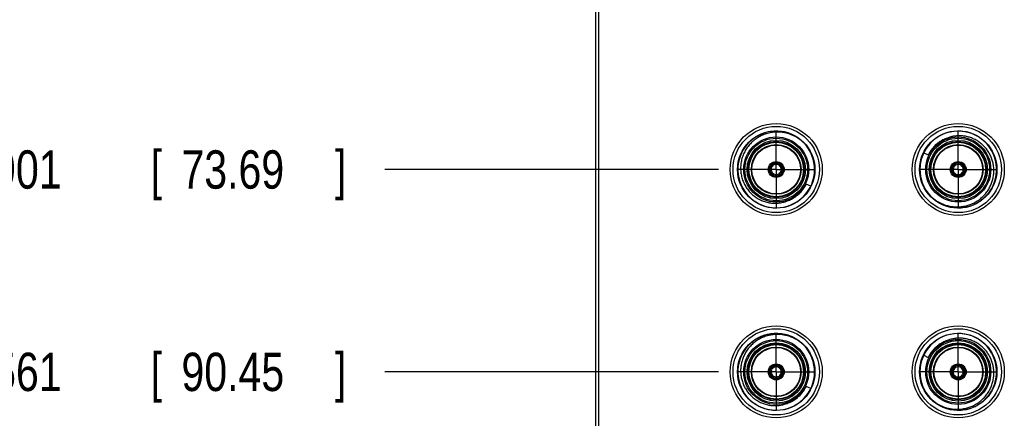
# Model space of a CAD drawing. Header units: inches. Extents: x 0.2 to 16.8, y 0.1 to 10.8.
# Tile 3 of 43: x 1.9 to 5.1, y 4.1 to 5.4. Entities that reach past the tile are written whole.
import ezdxf

# ---------------------------------------------------------------- set-up
doc = ezdxf.new("R2010")
doc.units = ezdxf.units.IN
doc.header["$LTSCALE"] = 0.935
doc.header["$MEASUREMENT"] = 0
doc.linetypes.add('CENTER', pattern=[0.6, 0.375, -0.075, 0.075, -0.075])
doc.layers.get('0').update_dxf_attribs({"linetype": 'CONTINUOUS'})
doc.layers.add('DEFAULT_1', color=7, linetype='CENTER')
doc.layers.add('DIMENSIONS', color=7, linetype='CONTINUOUS')
doc.styles.get("Standard").update_dxf_attribs({"font": 'txt', "width": 0.8})
doc.dimstyles.new('DIMSTYLE_1', dxfattribs={"dimtxt": 0.125, "dimasz": 0.18, "dimexe": 0.18, "dimexo": 0.0625, "dimgap": 0.09, "dimtad": 0, "dimtih": 1, "dimtoh": 1, "dimdec": 3, "dimzin": 4, "dimdsep": 46, "dimtxsty": 'STANDARD', "dimblk": '_FILLED', "dimblk1": '_FILLED', "dimblk2": '_FILLED', "dimcen": 0.09, "dimadec": 0, "dimazin": 0, "dimtp": 0.01, "dimtm": 0.01, "dimtfac": 1, "dimtdec": 3, "dimtofl": 0, "dimtmove": 0, "dimatfit": 3, "dimldrblk": '_FILLED', "dimfxl": 1, "dimtolj": 1, "dimtzin": 4, "dimarcsym": 0})

# ---------------------------------------------------------------- blocks, each defined once
blk = doc.blocks.new('*D4')
at = {"layer": 'DIMENSIONS', "color": 2, "linetype": 'CONTINUOUS'}
blk.add_line((4.2149, 4.9178), (3.1275, 4.9178), dxfattribs=at)
at = {"layer": 'DIMENSIONS', "color": 2, "linetype": 'CONTINUOUS', "width": 0.8}
for s, p in [('2X -', (1.34, 4.8553)), ('2.901', (1.74, 4.8553)), ('[', (2.365, 4.8553)), ('73.69', (2.465, 4.8553)), (']', (2.965, 4.8553))]:
    blk.add_text(s, height=0.125, dxfattribs=at).set_placement(p)
blk = doc.blocks.new('_FILLED')
at = {"color": 0, "linetype": 'BYBLOCK'}
blk.add_solid([(0, 0), (-1, 0.174), (-1, -0.174)], dxfattribs=at)
blk = doc.blocks.new('*D5')
at = {"layer": 'DIMENSIONS', "color": 2, "linetype": 'CONTINUOUS'}
blk.add_line((4.2149, 4.2578), (3.1275, 4.2578), dxfattribs=at)
at = {"layer": 'DIMENSIONS', "color": 2, "linetype": 'CONTINUOUS', "width": 0.8}
for s, p in [('[', (2.365, 4.1953)), (']', (2.965, 4.1953)), ('2X -', (1.34, 4.1953)), ('3.561', (1.74, 4.1953)), ('90.45', (2.465, 4.1953))]:
    blk.add_text(s, height=0.125, dxfattribs=at).set_placement(p)
blk = doc.blocks.new('*D6')
at = {"layer": 'DIMENSIONS', "color": 2, "linetype": 'CONTINUOUS'}
blk.add_line((3.9214, 2.998), (3.1275, 2.998), dxfattribs=at)
at = {"layer": 'DIMENSIONS', "color": 2, "linetype": 'CONTINUOUS', "width": 0.8}
for s, p in [('2X -', (1.24, 2.9355)), ('4.821', (1.64, 2.9355)), ('[', (2.265, 2.9355)), ('122.45', (2.365, 2.9355)), (']', (2.965, 2.9355))]:
    blk.add_text(s, height=0.125, dxfattribs=at).set_placement(p)

msp = doc.modelspace()

# ---------------------------------------------------------------- linework, layer by layer
at = {"color": 7, "linetype": 'CONTINUOUS'}
for p, q in [((3.815, 2.803), (3.815, 7.941)), ((3.825, 3.837), (3.825, 7.907)), ((4.8831, 4.9724), (4.8978, 4.9652)), ((4.515, 4.8632), (4.5002, 4.8704)), ((4.8831, 4.3124), (4.8978, 4.3052)), ((4.515, 4.2032), (4.5002, 4.2104))]:
    msp.add_line(p, q, dxfattribs=at)
for centre, radius in [((4.4025, 4.9178), 0.15), ((4.9955, 4.9178), 0.15), ((4.4025, 4.9178), 0.1406), ((4.9955, 4.9178), 0.1406), ((4.4025, 4.9178), 0.106), ((4.4025, 4.9178), 0.091), ((4.9955, 4.9178), 0.106), ((4.9955, 4.9178), 0.091), ((4.4025, 4.9178), 0.081), ((4.4025, 4.9178), 0.0795), ((4.9955, 4.9178), 0.081), ((4.9955, 4.9178), 0.0795), ((4.4025, 4.9178), 0.026), ((4.9955, 4.9178), 0.026), ((4.4025, 4.2578), 0.15), ((4.4025, 4.2578), 0.1406), ((4.9955, 4.2578), 0.15), ((4.9955, 4.2578), 0.1406), ((4.4025, 4.2578), 0.106), ((4.9955, 4.2578), 0.106), ((4.4025, 4.2578), 0.091), ((4.4025, 4.2578), 0.081), ((4.4025, 4.2578), 0.0795), ((4.9955, 4.2578), 0.091), ((4.9955, 4.2578), 0.081), ((4.9955, 4.2578), 0.0795), ((4.4025, 4.2578), 0.026), ((4.9955, 4.2578), 0.026)]:
    msp.add_circle(centre, radius, dxfattribs=at)
at = {"color": 9, "linetype": 'CONTINUOUS'}
for centre, radius in [((4.4025, 4.9178), 0.126), ((4.9955, 4.9178), 0.126), ((4.4025, 4.9178), 0.102), ((4.4025, 4.9178), 0.095), ((4.4025, 4.9178), 0.089), ((4.9955, 4.9178), 0.102), ((4.9955, 4.9178), 0.095), ((4.9955, 4.9178), 0.089), ((4.4025, 4.2578), 0.126), ((4.9955, 4.2578), 0.126), ((4.4025, 4.2578), 0.102), ((4.4025, 4.2578), 0.095), ((4.4025, 4.2578), 0.089), ((4.9955, 4.2578), 0.102), ((4.9955, 4.2578), 0.095), ((4.9955, 4.2578), 0.089)]:
    msp.add_circle(centre, radius, dxfattribs=at)
at = {"color": 7, "linetype": 'CONTINUOUS'}
for centre, radius, start, end in [((4.4025, 4.9178), 0.125, 48.7583, 43.8775), ((4.9955, 4.9178), 0.125, 230.0071, 223.8775), ((4.4025, 4.9178), 0.0232, 33.8689, 146.1311), ((4.4025, 4.9178), 0.0249, 41.0226, 138.9774), ((4.9955, 4.9178), 0.0249, 101.0226, 198.9774), ((4.9955, 4.9178), 0.0232, 93.8689, 206.1311), ((4.9955, 4.9178), 0.0245, 83.338, 101.0226), ((4.9955, 4.9178), 0.0232, 333.8689, 86.1311), ((4.9955, 4.9178), 0.0249, 341.0226, 78.9774), ((4.4025, 4.9178), 0.0249, 161.0226, 258.9774), ((4.4025, 4.9178), 0.0245, 144.4471, 161.0226), ((4.4025, 4.9178), 0.0232, 153.8689, 266.1311), ((4.4025, 4.9178), 0.0204, 154.4295, 265.5705), ((4.4025, 4.9178), 0.0195, 146.9634, 154.9076), ((4.4025, 4.9178), 0.0204, 34.4295, 145.5705), ((4.4025, 4.9178), 0.0165, 156.8708, 263.1292), ((4.4025, 4.9178), 0.0165, 36.8708, 143.1292), ((4.4025, 4.9178), 0.0232, 273.8689, 26.1311), ((4.4025, 4.9178), 0.0204, 274.4295, 25.5705), ((4.4025, 4.9178), 0.0165, 276.8708, 23.1292), ((4.4025, 4.9178), 0.0249, 281.0226, 18.9774), ((4.4025, 4.9178), 0.0195, 27.0702, 34.9109), ((4.4025, 4.9178), 0.0245, 24.4506, 41.0226), ((4.9955, 4.9178), 0.0245, 203.3376, 221.0226), ((4.9955, 4.9178), 0.0204, 94.4295, 205.5705), ((4.9955, 4.9178), 0.0195, 205.1054, 214.8957), ((4.9955, 4.9178), 0.0165, 96.8708, 203.1292), ((4.9955, 4.9178), 0.0165, 216.8708, 323.1292), ((4.9955, 4.9178), 0.0195, 85.0451, 94.9549), ((4.9955, 4.9178), 0.0204, 334.4295, 85.5705), ((4.9955, 4.9178), 0.0165, 336.8708, 83.1292), ((4.9955, 4.9178), 0.0195, 325.1043, 334.8946), ((4.9955, 4.9178), 0.0245, 323.3367, 341.0226), ((4.4025, 4.9178), 0.0245, 264.4484, 281.0226), ((4.4025, 4.9178), 0.0195, 265.0451, 274.9549), ((4.9955, 4.9178), 0.0232, 213.8689, 326.1311), ((4.9955, 4.9178), 0.0249, 221.0226, 318.9774), ((4.9955, 4.9178), 0.0204, 214.4295, 325.5705), ((4.4025, 4.2578), 0.125, 48.4366, 43.8775), ((4.9955, 4.2578), 0.125, 230.0071, 223.8775), ((4.4025, 4.2578), 0.0245, 143.3395, 161.0226), ((4.4025, 4.2578), 0.0232, 153.8689, 266.1311), ((4.4025, 4.2578), 0.0204, 154.4295, 265.5705), ((4.4025, 4.2578), 0.0232, 33.8689, 146.1311), ((4.4025, 4.2578), 0.0249, 41.0226, 138.9774), ((4.4025, 4.2578), 0.0195, 145.1043, 154.8946), ((4.4025, 4.2578), 0.0204, 34.4295, 145.5705), ((4.4025, 4.2578), 0.0165, 36.8708, 143.1292), ((4.4025, 4.2578), 0.0232, 273.8689, 26.1311), ((4.4025, 4.2578), 0.0204, 274.4295, 25.5705), ((4.4025, 4.2578), 0.0195, 25.1054, 34.8957), ((4.4025, 4.2578), 0.0245, 23.3396, 41.0226), ((4.9955, 4.2578), 0.0249, 101.0226, 198.9774), ((4.9955, 4.2578), 0.0232, 93.8689, 206.1311), ((4.9955, 4.2578), 0.0204, 94.4295, 205.5705), ((4.9955, 4.2578), 0.0165, 96.8708, 203.1292), ((4.9955, 4.2578), 0.0245, 83.338, 101.0226), ((4.9955, 4.2578), 0.0195, 85.0451, 94.9549), ((4.9955, 4.2578), 0.0232, 333.8689, 86.1311), ((4.9955, 4.2578), 0.0204, 334.4295, 85.5705), ((4.9955, 4.2578), 0.0165, 336.8708, 83.1292), ((4.9955, 4.2578), 0.0249, 341.0226, 78.9774), ((4.4025, 4.2578), 0.0249, 161.0226, 258.9774), ((4.4025, 4.2578), 0.0165, 156.8708, 263.1292), ((4.4025, 4.2578), 0.0195, 265.0451, 274.9549), ((4.4025, 4.2578), 0.0165, 276.8708, 23.1292), ((4.4025, 4.2578), 0.0249, 281.0226, 18.9774), ((4.9955, 4.2578), 0.0245, 203.3376, 221.0226), ((4.9955, 4.2578), 0.0232, 213.8689, 326.1311), ((4.9955, 4.2578), 0.0249, 221.0226, 318.9774), ((4.9955, 4.2578), 0.0195, 205.1054, 214.8957), ((4.9955, 4.2578), 0.0204, 214.4295, 325.5705), ((4.9955, 4.2578), 0.0165, 216.8708, 323.1292), ((4.9955, 4.2578), 0.0195, 325.1043, 334.8946), ((4.9955, 4.2578), 0.0245, 323.3367, 341.0226), ((4.4025, 4.2578), 0.0245, 263.338, 281.0226)]:
    msp.add_arc(centre, radius, start, end, dxfattribs=at)
for points, knots in [([(4.4025, 5.0397), (4.3997, 5.0396), (4.3942, 5.0393), (4.3861, 5.0382), (4.378, 5.0365), (4.37, 5.0343), (4.3622, 5.0316), (4.3547, 5.0284), (4.3474, 5.0246), (4.3404, 5.0204), (4.3337, 5.0157), (4.3273, 5.0106), (4.3213, 5.005), (4.3158, 4.9991), (4.3106, 4.9928), (4.3059, 4.9862), (4.3017, 4.9793), (4.298, 4.9722), (4.2947, 4.9648), (4.292, 4.9572), (4.2898, 4.9494), (4.2882, 4.9416), (4.2871, 4.9337), (4.2865, 4.9257), (4.2865, 4.9204), (4.2866, 4.9178)], [0, 0, 0, 0, 0.044145, 0.08837, 0.132608, 0.176797, 0.220822, 0.26466, 0.308416, 0.352106, 0.39587, 0.439643, 0.483367, 0.52704, 0.570486, 0.613751, 0.656893, 0.699974, 0.743108, 0.786199, 0.829269, 0.872277, 0.915116, 0.957729, 1, 1, 1, 1]), ([(4.4925, 5.0045), (4.4906, 5.0064), (4.4865, 5.0101), (4.48, 5.0153), (4.4732, 5.02), (4.4661, 5.0243), (4.4586, 5.0281), (4.451, 5.0314), (4.4431, 5.0342), (4.4351, 5.0364), (4.427, 5.0381), (4.4189, 5.0392), (4.4107, 5.0398), (4.4052, 5.0398), (4.4025, 5.0397)], [0, 0, 0, 0, 0.082865, 0.166209, 0.249927, 0.333898, 0.417912, 0.501925, 0.585754, 0.669195, 0.752259, 0.834965, 0.917528, 1, 1, 1, 1]), ([(4.9598, 5.0203), (4.9576, 5.0195), (4.9535, 5.0178), (4.9474, 5.0147), (4.9414, 5.0114), (4.9357, 5.0076), (4.9302, 5.0036), (4.925, 4.9992), (4.92, 4.9946), (4.9164, 4.9908), (4.9145, 4.9887), (4.9141, 4.9882)], [0, 0, 0, 0, 0.120709, 0.241596, 0.36263, 0.483729, 0.604697, 0.725476, 0.846461, 0.968103, 1, 1, 1, 1]), ([(4.9894, 5.0273), (4.9874, 5.0271), (4.9833, 5.0266), (4.9773, 5.0256), (4.9714, 5.0242), (4.9655, 5.0224), (4.9617, 5.0211), (4.9598, 5.0203)], [0, 0, 0, 0, 0.199831, 0.39958, 0.599364, 0.799422, 1, 1, 1, 1]), ([(5.1051, 4.9518), (5.1044, 4.9539), (5.1027, 4.9582), (5.0999, 4.9645), (5.0967, 4.9706), (5.0931, 4.9765), (5.0892, 4.9821), (5.085, 4.9875), (5.0805, 4.9926), (5.0756, 4.9975), (5.0705, 5.002), (5.0651, 5.0062), (5.0595, 5.0101), (5.0537, 5.0136), (5.0477, 5.0167), (5.0415, 5.0195), (5.0352, 5.0218), (5.0287, 5.0238), (5.0222, 5.0254), (5.0155, 5.0266), (5.0089, 5.0274), (5.0044, 5.0276), (5.0022, 5.0277)], [0, 0, 0, 0, 0.050852, 0.101534, 0.152048, 0.202356, 0.252616, 0.302866, 0.353126, 0.403497, 0.453831, 0.503991, 0.554031, 0.603907, 0.653599, 0.703183, 0.752711, 0.802286, 0.851932, 0.901476, 0.950838, 1, 1, 1, 1]), ([(4.9141, 4.9882), (4.9131, 4.987), (4.9108, 4.9843), (4.9076, 4.98), (4.9046, 4.9757), (4.9021, 4.9718), (4.8999, 4.9683), (4.8985, 4.9662), (4.8978, 4.9652)], [0, 0, 0, 0, 0.169461, 0.379999, 0.563865, 0.726891, 0.871794, 1, 1, 1, 1]), ([(4.9939, 4.9409), (4.9936, 4.9411), (4.9929, 4.9414), (4.9922, 4.9417), (4.9919, 4.9418)], [0, 0, 0, 0, 0.497411, 1, 1, 1, 1]), ([(4.9971, 4.9409), (4.9971, 4.9406), (4.9971, 4.94), (4.9971, 4.9394), (4.9971, 4.939)], [0, 0, 0, 0, 0.504242, 1, 1, 1, 1]), ([(5.0002, 4.942), (4.9999, 4.9419), (4.9991, 4.9419), (4.9984, 4.9416), (4.9981, 4.9414)], [0, 0, 0, 0, 0.492286, 1, 1, 1, 1]), ([(5.1089, 4.9384), (5.1084, 4.9407), (5.1073, 4.9451), (5.1059, 4.9496), (5.1051, 4.9518)], [0, 0, 0, 0, 0.500142, 1, 1, 1, 1]), ([(4.2866, 4.9178), (4.2867, 4.9152), (4.287, 4.91), (4.2881, 4.9022), (4.2897, 4.8945), (4.2918, 4.887), (4.2944, 4.8796), (4.2975, 4.8724), (4.2998, 4.8678), (4.3011, 4.8655)], [0, 0, 0, 0, 0.142407, 0.28559, 0.428961, 0.572476, 0.715588, 0.858041, 1, 1, 1, 1]), ([(4.3841, 4.9266), (4.3838, 4.9267), (4.3833, 4.9271), (4.3828, 4.9274), (4.3825, 4.9275)], [0, 0, 0, 0, 0.49605, 1, 1, 1, 1]), ([(4.3832, 4.9307), (4.3835, 4.9306), (4.384, 4.9303), (4.3846, 4.9299), (4.3849, 4.9298)], [0, 0, 0, 0, 0.503691, 1, 1, 1, 1]), ([(4.3839, 4.934), (4.3838, 4.9336), (4.3835, 4.9331), (4.3834, 4.9325), (4.3834, 4.9323)], [0, 0, 0, 0, 0.62848, 1, 1, 1, 1]), ([(4.3873, 4.9243), (4.387, 4.9245), (4.3863, 4.925), (4.3856, 4.9255), (4.3852, 4.9258)], [0, 0, 0, 0, 0.491556, 1, 1, 1, 1]), ([(4.3893, 4.9277), (4.3889, 4.9279), (4.3881, 4.9282), (4.3873, 4.9286), (4.3869, 4.9288)], [0, 0, 0, 0, 0.491549, 1, 1, 1, 1]), ([(4.4157, 4.9277), (4.4161, 4.9279), (4.4169, 4.9282), (4.4177, 4.9286), (4.4181, 4.9288)], [0, 0, 0, 0, 0.491556, 1, 1, 1, 1]), ([(4.4177, 4.9243), (4.418, 4.9245), (4.4187, 4.925), (4.4194, 4.9255), (4.4198, 4.9258)], [0, 0, 0, 0, 0.491549, 1, 1, 1, 1]), ([(4.4193, 4.9293), (4.4196, 4.9295), (4.4201, 4.9298), (4.4207, 4.9301), (4.4209, 4.9302)], [0, 0, 0, 0, 0.49605, 1, 1, 1, 1]), ([(4.4233, 4.928), (4.423, 4.9279), (4.4225, 4.9275), (4.4219, 4.9272), (4.4217, 4.9271)], [0, 0, 0, 0, 0.503691, 1, 1, 1, 1]), ([(4.4258, 4.9258), (4.4256, 4.926), (4.4252, 4.9267), (4.4246, 4.9271), (4.4243, 4.9273)], [0, 0, 0, 0, 0.479178, 1, 1, 1, 1]), ([(4.9722, 4.9098), (4.9724, 4.9095), (4.9728, 4.9089), (4.9734, 4.9085), (4.9737, 4.9083)], [0, 0, 0, 0, 0.479178, 1, 1, 1, 1]), ([(4.9747, 4.9076), (4.975, 4.9077), (4.9755, 4.9081), (4.9761, 4.9084), (4.9763, 4.9085)], [0, 0, 0, 0, 0.504242, 1, 1, 1, 1]), ([(4.9803, 4.9113), (4.98, 4.9111), (4.9793, 4.9106), (4.9786, 4.9101), (4.9782, 4.9098)], [0, 0, 0, 0, 0.490247, 1, 1, 1, 1]), ([(4.9823, 4.9079), (4.9819, 4.9077), (4.9811, 4.9074), (4.9804, 4.907), (4.98, 4.9068)], [0, 0, 0, 0, 0.490255, 1, 1, 1, 1]), ([(4.9955, 4.7959), (4.9979, 4.796), (5.0028, 4.7963), (5.0101, 4.7971), (5.0173, 4.7985), (5.0244, 4.8002), (5.0313, 4.8024), (5.0381, 4.805), (5.0447, 4.8079), (5.0511, 4.8113), (5.0573, 4.815), (5.0633, 4.8191), (5.069, 4.8236), (5.0744, 4.8284), (5.0795, 4.8335), (5.0843, 4.8389), (5.0887, 4.8446), (5.0928, 4.8504), (5.0965, 4.8566), (5.0998, 4.8629), (5.1027, 4.8694), (5.1052, 4.876), (5.1073, 4.8828), (5.109, 4.8898), (5.1103, 4.8967), (5.1111, 4.9038), (5.1115, 4.9108), (5.1115, 4.9155), (5.1114, 4.9178)], [0, 0, 0, 0, 0.039046, 0.078161, 0.117296, 0.156415, 0.195449, 0.23432, 0.27308, 0.311778, 0.350425, 0.389133, 0.427865, 0.466547, 0.505221, 0.543785, 0.582146, 0.620396, 0.65855, 0.696657, 0.734813, 0.77295, 0.811047, 0.849134, 0.887128, 0.924973, 0.962626, 1, 1, 1, 1]), ([(4.9975, 4.9342), (4.9974, 4.9346), (4.9974, 4.9354), (4.9973, 4.9363), (4.9972, 4.9367)], [0, 0, 0, 0, 0.490247, 1, 1, 1, 1]), ([(5.0087, 4.9079), (5.0091, 4.9077), (5.0099, 4.9074), (5.0107, 4.907), (5.0111, 4.9068)], [0, 0, 0, 0, 0.490247, 1, 1, 1, 1]), ([(5.0107, 4.9113), (5.011, 4.9111), (5.0117, 4.9106), (5.0124, 4.9101), (5.0128, 4.9098)], [0, 0, 0, 0, 0.490255, 1, 1, 1, 1]), ([(5.0139, 4.909), (5.0142, 4.9088), (5.0147, 4.9085), (5.0152, 4.9082), (5.0155, 4.9081)], [0, 0, 0, 0, 0.495466, 1, 1, 1, 1]), ([(5.1114, 4.9178), (5.1113, 4.9201), (5.1111, 4.9247), (5.1102, 4.9316), (5.1094, 4.9361), (5.1089, 4.9384)], [0, 0, 0, 0, 0.331977, 0.665715, 1, 1, 1, 1]), ([(4.3978, 4.8936), (4.3981, 4.8937), (4.3989, 4.8937), (4.3996, 4.894), (4.3999, 4.8942)], [0, 0, 0, 0, 0.492286, 1, 1, 1, 1]), ([(4.4005, 4.9014), (4.4006, 4.901), (4.4006, 4.9001), (4.4007, 4.8993), (4.4008, 4.8988)], [0, 0, 0, 0, 0.491549, 1, 1, 1, 1]), ([(4.4009, 4.8946), (4.4009, 4.895), (4.4009, 4.8956), (4.4009, 4.8962), (4.4009, 4.8965)], [0, 0, 0, 0, 0.503691, 1, 1, 1, 1]), ([(4.4041, 4.8946), (4.4044, 4.8945), (4.4051, 4.8942), (4.4058, 4.8939), (4.4061, 4.8938)], [0, 0, 0, 0, 0.497411, 1, 1, 1, 1]), ([(4.9787, 4.9063), (4.9784, 4.9061), (4.9779, 4.9058), (4.9774, 4.9055), (4.9771, 4.9053)], [0, 0, 0, 0, 0.495466, 1, 1, 1, 1]), ([(5.0148, 4.9049), (5.0145, 4.905), (5.014, 4.9053), (5.0134, 4.9057), (5.0131, 4.9058)], [0, 0, 0, 0, 0.504242, 1, 1, 1, 1]), ([(5.0141, 4.9016), (5.0142, 4.902), (5.0145, 4.9025), (5.0146, 4.9031), (5.0146, 4.9033)], [0, 0, 0, 0, 0.62848, 1, 1, 1, 1]), ([(4.3011, 4.8655), (4.3024, 4.8633), (4.305, 4.8588), (4.308, 4.8546), (4.3095, 4.8526)], [0, 0, 0, 0, 0.500279, 1, 1, 1, 1]), ([(4.3095, 4.8526), (4.3111, 4.8505), (4.3143, 4.8465), (4.3196, 4.8408), (4.3253, 4.8355), (4.3312, 4.8306), (4.3375, 4.8262), (4.3441, 4.8221), (4.3509, 4.8186), (4.3579, 4.8156), (4.365, 4.813), (4.3724, 4.8109), (4.3799, 4.8094), (4.3874, 4.8083), (4.3925, 4.808), (4.395, 4.8079)], [0, 0, 0, 0, 0.07757, 0.155226, 0.232992, 0.310527, 0.387823, 0.464852, 0.541563, 0.618094, 0.694548, 0.771154, 0.847742, 0.92403, 1, 1, 1, 1]), ([(4.4382, 4.8152), (4.4406, 4.8161), (4.4451, 4.8181), (4.4518, 4.8214), (4.4582, 4.8252), (4.4644, 4.8294), (4.4703, 4.834), (4.4759, 4.8389), (4.4804, 4.8434), (4.4829, 4.8463), (4.4839, 4.8474)], [0, 0, 0, 0, 0.132067, 0.264324, 0.396785, 0.52922, 0.661368, 0.79397, 0.92558, 1, 1, 1, 1]), ([(4.4839, 4.8474), (4.4845, 4.8481), (4.4865, 4.8504), (4.4895, 4.8543), (4.4928, 4.859), (4.4955, 4.8632), (4.4979, 4.867), (4.4994, 4.8693), (4.5002, 4.8704)], [0, 0, 0, 0, 0.101631, 0.326798, 0.525607, 0.702323, 0.859891, 1, 1, 1, 1]), ([(4.4098, 4.8084), (4.4122, 4.8086), (4.4171, 4.8093), (4.4243, 4.8108), (4.4313, 4.8127), (4.436, 4.8144), (4.4382, 4.8152)], [0, 0, 0, 0, 0.249729, 0.499429, 0.749346, 1, 1, 1, 1]), ([(4.9055, 4.8311), (4.9072, 4.8294), (4.9106, 4.8262), (4.9161, 4.8217), (4.9218, 4.8175), (4.9278, 4.8137), (4.9341, 4.8101), (4.9405, 4.807), (4.9471, 4.8042), (4.9538, 4.8018), (4.9606, 4.7998), (4.9675, 4.7982), (4.9745, 4.797), (4.9815, 4.7962), (4.9885, 4.7958), (4.9932, 4.7958), (4.9955, 4.7959)], [0, 0, 0, 0, 0.070995, 0.142354, 0.214006, 0.285896, 0.357906, 0.429914, 0.501924, 0.5738, 0.645393, 0.716707, 0.787741, 0.858564, 0.929315, 1, 1, 1, 1]), ([(4.4025, 4.3797), (4.4, 4.3796), (4.3949, 4.3793), (4.3874, 4.3784), (4.3799, 4.3769), (4.3725, 4.3751), (4.3653, 4.3727), (4.3583, 4.37), (4.3515, 4.3668), (4.3449, 4.3631), (4.3385, 4.3591), (4.3324, 4.3547), (4.3266, 4.3499), (4.3211, 4.3448), (4.316, 4.3393), (4.3112, 4.3336), (4.3068, 4.3275), (4.3028, 4.3213), (4.2993, 4.3148), (4.2961, 4.3081), (4.2934, 4.3012), (4.2911, 4.2941), (4.2892, 4.2869), (4.2879, 4.2797), (4.2869, 4.2724), (4.2865, 4.2651), (4.2865, 4.2602), (4.2866, 4.2578)], [0, 0, 0, 0, 0.040609, 0.081292, 0.121992, 0.162668, 0.203239, 0.243628, 0.283922, 0.324149, 0.364351, 0.404628, 0.44489, 0.485116, 0.525296, 0.565286, 0.605108, 0.644825, 0.684456, 0.724128, 0.763803, 0.803427, 0.843044, 0.882576, 0.921951, 0.961124, 1, 1, 1, 1]), ([(4.4925, 4.3445), (4.4907, 4.3463), (4.487, 4.3497), (4.481, 4.3545), (4.4748, 4.359), (4.4683, 4.3631), (4.4615, 4.3667), (4.4545, 4.37), (4.4473, 4.3728), (4.44, 4.3751), (4.4326, 4.377), (4.4251, 4.3784), (4.4176, 4.3793), (4.4101, 4.3798), (4.405, 4.3798), (4.4025, 4.3797)], [0, 0, 0, 0, 0.076472, 0.15336, 0.230578, 0.308046, 0.385605, 0.463155, 0.540655, 0.617892, 0.694794, 0.771373, 0.847673, 0.923875, 1, 1, 1, 1]), ([(4.9894, 4.3673), (4.9874, 4.3671), (4.9833, 4.3666), (4.9773, 4.3656), (4.9714, 4.3642), (4.9655, 4.3624), (4.9617, 4.3611), (4.9598, 4.3603)], [0, 0, 0, 0, 0.199831, 0.39958, 0.599364, 0.799422, 1, 1, 1, 1]), ([(5.1051, 4.2918), (5.1044, 4.2939), (5.1027, 4.2982), (5.0999, 4.3045), (5.0967, 4.3106), (5.0931, 4.3165), (5.0892, 4.3221), (5.085, 4.3275), (5.0805, 4.3326), (5.0756, 4.3375), (5.0705, 4.342), (5.0651, 4.3462), (5.0595, 4.3501), (5.0537, 4.3536), (5.0477, 4.3567), (5.0415, 4.3595), (5.0352, 4.3618), (5.0287, 4.3638), (5.0222, 4.3654), (5.0155, 4.3666), (5.0089, 4.3674), (5.0044, 4.3676), (5.0022, 4.3677)], [0, 0, 0, 0, 0.050852, 0.101534, 0.152048, 0.202356, 0.252616, 0.302866, 0.353126, 0.403497, 0.453831, 0.503991, 0.554031, 0.603907, 0.653599, 0.703183, 0.752711, 0.802286, 0.851932, 0.901476, 0.950838, 1, 1, 1, 1]), ([(4.9598, 4.3603), (4.9576, 4.3595), (4.9535, 4.3578), (4.9474, 4.3547), (4.9414, 4.3514), (4.9357, 4.3476), (4.9302, 4.3436), (4.925, 4.3392), (4.92, 4.3346), (4.9164, 4.3308), (4.9145, 4.3287), (4.9141, 4.3282)], [0, 0, 0, 0, 0.120709, 0.241596, 0.36263, 0.483729, 0.604697, 0.725476, 0.846461, 0.968103, 1, 1, 1, 1]), ([(4.9141, 4.3282), (4.9131, 4.327), (4.9108, 4.3243), (4.9076, 4.32), (4.9046, 4.3157), (4.9021, 4.3118), (4.8999, 4.3083), (4.8985, 4.3062), (4.8978, 4.3052)], [0, 0, 0, 0, 0.169461, 0.379999, 0.563865, 0.726891, 0.871794, 1, 1, 1, 1]), ([(4.3841, 4.2666), (4.3838, 4.2667), (4.3833, 4.2671), (4.3828, 4.2674), (4.3825, 4.2675)], [0, 0, 0, 0, 0.495755, 1, 1, 1, 1]), ([(4.3832, 4.2707), (4.3835, 4.2706), (4.384, 4.2703), (4.3846, 4.2699), (4.3849, 4.2698)], [0, 0, 0, 0, 0.503969, 1, 1, 1, 1]), ([(4.3839, 4.274), (4.3838, 4.2736), (4.3835, 4.2731), (4.3834, 4.2725), (4.3834, 4.2723)], [0, 0, 0, 0, 0.62848, 1, 1, 1, 1]), ([(4.3893, 4.2677), (4.3889, 4.2679), (4.3881, 4.2682), (4.3873, 4.2686), (4.3869, 4.2688)], [0, 0, 0, 0, 0.49089, 1, 1, 1, 1]), ([(4.4157, 4.2677), (4.4161, 4.2679), (4.4169, 4.2682), (4.4176, 4.2686), (4.418, 4.2688)], [0, 0, 0, 0, 0.490897, 1, 1, 1, 1]), ([(4.4193, 4.2693), (4.4196, 4.2695), (4.4201, 4.2698), (4.4207, 4.2701), (4.4209, 4.2702)], [0, 0, 0, 0, 0.495755, 1, 1, 1, 1]), ([(4.4233, 4.268), (4.423, 4.2679), (4.4225, 4.2675), (4.4219, 4.2672), (4.4217, 4.2671)], [0, 0, 0, 0, 0.503969, 1, 1, 1, 1]), ([(4.4258, 4.2658), (4.4256, 4.266), (4.4252, 4.2667), (4.4246, 4.2671), (4.4243, 4.2673)], [0, 0, 0, 0, 0.479178, 1, 1, 1, 1]), ([(4.9939, 4.2809), (4.9936, 4.2811), (4.9929, 4.2814), (4.9922, 4.2817), (4.9919, 4.2818)], [0, 0, 0, 0, 0.497411, 1, 1, 1, 1]), ([(4.9971, 4.2809), (4.9971, 4.2806), (4.9971, 4.28), (4.9971, 4.2794), (4.9971, 4.279)], [0, 0, 0, 0, 0.504242, 1, 1, 1, 1]), ([(4.9975, 4.2742), (4.9974, 4.2746), (4.9974, 4.2754), (4.9973, 4.2763), (4.9972, 4.2767)], [0, 0, 0, 0, 0.490247, 1, 1, 1, 1]), ([(5.0002, 4.282), (4.9999, 4.2819), (4.9991, 4.2819), (4.9984, 4.2816), (4.9981, 4.2814)], [0, 0, 0, 0, 0.492286, 1, 1, 1, 1]), ([(5.1089, 4.2784), (5.1084, 4.2807), (5.1073, 4.2851), (5.1059, 4.2896), (5.1051, 4.2918)], [0, 0, 0, 0, 0.500142, 1, 1, 1, 1]), ([(5.1114, 4.2578), (5.1113, 4.2601), (5.1111, 4.2647), (5.1102, 4.2716), (5.1094, 4.2761), (5.1089, 4.2784)], [0, 0, 0, 0, 0.331977, 0.665715, 1, 1, 1, 1]), ([(4.2866, 4.2578), (4.2867, 4.2554), (4.287, 4.2506), (4.2879, 4.2435), (4.2892, 4.2364), (4.291, 4.2294), (4.2925, 4.2248), (4.2934, 4.2225)], [0, 0, 0, 0, 0.198922, 0.39891, 0.599198, 0.79972, 1, 1, 1, 1]), ([(4.3873, 4.2643), (4.387, 4.2645), (4.3863, 4.265), (4.3856, 4.2655), (4.3852, 4.2658)], [0, 0, 0, 0, 0.490897, 1, 1, 1, 1]), ([(4.3978, 4.2336), (4.3981, 4.2337), (4.3989, 4.2337), (4.3996, 4.234), (4.3999, 4.2342)], [0, 0, 0, 0, 0.492286, 1, 1, 1, 1]), ([(4.4005, 4.2414), (4.4006, 4.241), (4.4006, 4.2401), (4.4007, 4.2393), (4.4008, 4.2388)], [0, 0, 0, 0, 0.49089, 1, 1, 1, 1]), ([(4.4009, 4.2346), (4.4009, 4.235), (4.4009, 4.2356), (4.4009, 4.2362), (4.4009, 4.2365)], [0, 0, 0, 0, 0.503969, 1, 1, 1, 1]), ([(4.4041, 4.2346), (4.4044, 4.2345), (4.4051, 4.2342), (4.4058, 4.2339), (4.4061, 4.2338)], [0, 0, 0, 0, 0.497411, 1, 1, 1, 1]), ([(4.4177, 4.2643), (4.418, 4.2645), (4.4187, 4.265), (4.4194, 4.2655), (4.4198, 4.2658)], [0, 0, 0, 0, 0.49089, 1, 1, 1, 1]), ([(4.9722, 4.2498), (4.9724, 4.2495), (4.9728, 4.2489), (4.9734, 4.2485), (4.9737, 4.2483)], [0, 0, 0, 0, 0.479178, 1, 1, 1, 1]), ([(4.9747, 4.2476), (4.975, 4.2477), (4.9755, 4.2481), (4.9761, 4.2484), (4.9763, 4.2485)], [0, 0, 0, 0, 0.504242, 1, 1, 1, 1]), ([(4.9787, 4.2463), (4.9784, 4.2461), (4.9779, 4.2458), (4.9774, 4.2455), (4.9771, 4.2453)], [0, 0, 0, 0, 0.495466, 1, 1, 1, 1]), ([(4.9803, 4.2513), (4.98, 4.2511), (4.9793, 4.2506), (4.9786, 4.2501), (4.9782, 4.2498)], [0, 0, 0, 0, 0.490247, 1, 1, 1, 1]), ([(4.9823, 4.2479), (4.9819, 4.2477), (4.9811, 4.2474), (4.9804, 4.247), (4.98, 4.2468)], [0, 0, 0, 0, 0.490255, 1, 1, 1, 1]), ([(4.9955, 4.1359), (4.9979, 4.136), (5.0028, 4.1363), (5.0101, 4.1371), (5.0173, 4.1385), (5.0244, 4.1402), (5.0313, 4.1424), (5.0381, 4.145), (5.0447, 4.1479), (5.0511, 4.1513), (5.0573, 4.155), (5.0633, 4.1591), (5.069, 4.1636), (5.0744, 4.1684), (5.0795, 4.1735), (5.0843, 4.1789), (5.0887, 4.1846), (5.0928, 4.1904), (5.0965, 4.1966), (5.0998, 4.2029), (5.1027, 4.2094), (5.1052, 4.216), (5.1073, 4.2228), (5.109, 4.2298), (5.1103, 4.2367), (5.1111, 4.2438), (5.1115, 4.2508), (5.1115, 4.2555), (5.1114, 4.2578)], [0, 0, 0, 0, 0.039046, 0.078161, 0.117296, 0.156415, 0.195449, 0.23432, 0.27308, 0.311778, 0.350425, 0.389133, 0.427865, 0.466547, 0.505221, 0.543785, 0.582146, 0.620396, 0.65855, 0.696657, 0.734813, 0.77295, 0.811047, 0.849134, 0.887128, 0.924973, 0.962626, 1, 1, 1, 1]), ([(5.0087, 4.2479), (5.0091, 4.2477), (5.0099, 4.2474), (5.0107, 4.247), (5.0111, 4.2468)], [0, 0, 0, 0, 0.490247, 1, 1, 1, 1]), ([(5.0107, 4.2513), (5.011, 4.2511), (5.0117, 4.2506), (5.0124, 4.2501), (5.0128, 4.2498)], [0, 0, 0, 0, 0.490255, 1, 1, 1, 1]), ([(5.0148, 4.2449), (5.0145, 4.245), (5.014, 4.2453), (5.0134, 4.2457), (5.0131, 4.2458)], [0, 0, 0, 0, 0.504242, 1, 1, 1, 1]), ([(5.0139, 4.249), (5.0142, 4.2488), (5.0147, 4.2485), (5.0152, 4.2482), (5.0155, 4.2481)], [0, 0, 0, 0, 0.495466, 1, 1, 1, 1]), ([(5.0141, 4.2416), (5.0142, 4.242), (5.0145, 4.2425), (5.0146, 4.2431), (5.0146, 4.2433)], [0, 0, 0, 0, 0.62848, 1, 1, 1, 1]), ([(4.2934, 4.2225), (4.2942, 4.2203), (4.2959, 4.2158), (4.298, 4.2115), (4.2991, 4.2093)], [0, 0, 0, 0, 0.500789, 1, 1, 1, 1]), ([(4.2991, 4.2093), (4.3001, 4.2072), (4.3024, 4.2031), (4.3062, 4.197), (4.3104, 4.1913), (4.315, 4.1858), (4.3198, 4.1806), (4.325, 4.1757), (4.3305, 4.1712), (4.3363, 4.167), (4.3422, 4.1632), (4.3484, 4.1598), (4.3548, 4.1568), (4.3613, 4.1543), (4.368, 4.1521), (4.3748, 4.1504), (4.3817, 4.1491), (4.3886, 4.1482), (4.3933, 4.148), (4.3956, 4.1479)], [0, 0, 0, 0, 0.059467, 0.118721, 0.177958, 0.237179, 0.296483, 0.35586, 0.415077, 0.474118, 0.532987, 0.591624, 0.6501, 0.708489, 0.766894, 0.82541, 0.883836, 0.942035, 1, 1, 1, 1]), ([(4.4839, 4.1874), (4.4844, 4.188), (4.4864, 4.1903), (4.4894, 4.1942), (4.4927, 4.1989), (4.4955, 4.2032), (4.4979, 4.207), (4.4995, 4.2093), (4.5002, 4.2104)], [0, 0, 0, 0, 0.090892, 0.32216, 0.524552, 0.702789, 0.860695, 1, 1, 1, 1]), ([(4.4382, 4.1552), (4.4405, 4.1561), (4.4451, 4.1581), (4.4517, 4.1614), (4.4581, 4.1651), (4.4642, 4.1693), (4.47, 4.1738), (4.4756, 4.1787), (4.4802, 4.1832), (4.4828, 4.1862), (4.4839, 4.1874)], [0, 0, 0, 0, 0.130904, 0.262005, 0.393287, 0.524576, 0.65562, 0.786781, 0.918051, 1, 1, 1, 1]), ([(4.9055, 4.1711), (4.9072, 4.1694), (4.9106, 4.1662), (4.9161, 4.1617), (4.9218, 4.1575), (4.9278, 4.1537), (4.9341, 4.1501), (4.9405, 4.147), (4.9471, 4.1442), (4.9538, 4.1418), (4.9606, 4.1398), (4.9675, 4.1382), (4.9745, 4.137), (4.9815, 4.1362), (4.9885, 4.1358), (4.9932, 4.1358), (4.9955, 4.1359)], [0, 0, 0, 0, 0.070995, 0.142354, 0.214006, 0.285896, 0.357906, 0.429914, 0.501924, 0.5738, 0.645393, 0.716707, 0.787741, 0.858564, 0.929315, 1, 1, 1, 1]), ([(4.4086, 4.1483), (4.4106, 4.1485), (4.4147, 4.1489), (4.4207, 4.15), (4.4266, 4.1514), (4.4325, 4.1531), (4.4363, 4.1545), (4.4382, 4.1552)], [0, 0, 0, 0, 0.199831, 0.39958, 0.599364, 0.799422, 1, 1, 1, 1])]:
    msp.add_open_spline(points, degree=3, knots=knots, dxfattribs=at)
at = {"color": 9, "linetype": 'CONTINUOUS'}
for points, knots in [([(4.9513, 5.017), (4.9492, 5.016), (4.9451, 5.0141), (4.9393, 5.0108), (4.9336, 5.0071), (4.9283, 5.0032), (4.9232, 4.9989), (4.92, 4.9959), (4.9184, 4.9943)], [0, 0, 0, 0, 0.168446, 0.336369, 0.503391, 0.668824, 0.833653, 1, 1, 1, 1]), ([(4.9215, 4.9973), (4.9199, 4.9957), (4.9167, 4.9926), (4.9122, 4.9876), (4.9081, 4.9824), (4.9043, 4.9769), (4.9009, 4.9712), (4.8988, 4.9672), (4.8978, 4.9652)], [0, 0, 0, 0, 0.16753, 0.333248, 0.498096, 0.664432, 0.831564, 1, 1, 1, 1]), ([(4.4783, 4.84), (4.4801, 4.8418), (4.4836, 4.8454), (4.4884, 4.8511), (4.4928, 4.8572), (4.4967, 4.8636), (4.4991, 4.8681), (4.5002, 4.8704)], [0, 0, 0, 0, 0.200252, 0.398305, 0.597368, 0.797897, 1, 1, 1, 1]), ([(4.442, 4.8166), (4.4443, 4.8175), (4.449, 4.8196), (4.4557, 4.823), (4.4622, 4.827), (4.4683, 4.8313), (4.4741, 4.8361), (4.4778, 4.8395), (4.4795, 4.8413)], [0, 0, 0, 0, 0.168184, 0.336296, 0.503579, 0.669389, 0.833979, 1, 1, 1, 1]), ([(4.9215, 4.3373), (4.9199, 4.3357), (4.9167, 4.3326), (4.9122, 4.3276), (4.9081, 4.3224), (4.9043, 4.3169), (4.9009, 4.3112), (4.8988, 4.3072), (4.8978, 4.3052)], [0, 0, 0, 0, 0.16753, 0.333248, 0.498096, 0.664432, 0.831564, 1, 1, 1, 1]), ([(4.9513, 4.357), (4.9492, 4.356), (4.9451, 4.3541), (4.9393, 4.3508), (4.9336, 4.3471), (4.9283, 4.3432), (4.9232, 4.3389), (4.92, 4.3359), (4.9184, 4.3343)], [0, 0, 0, 0, 0.168446, 0.336369, 0.503391, 0.668824, 0.833653, 1, 1, 1, 1]), ([(4.475, 4.177), (4.4768, 4.1785), (4.4802, 4.1818), (4.4849, 4.1869), (4.4893, 4.1924), (4.4933, 4.1981), (4.497, 4.2041), (4.4992, 4.2083), (4.5002, 4.2104)], [0, 0, 0, 0, 0.167852, 0.333913, 0.498647, 0.664693, 0.831692, 1, 1, 1, 1]), ([(4.4443, 4.1576), (4.4465, 4.1585), (4.4508, 4.1604), (4.457, 4.1638), (4.463, 4.1675), (4.4687, 4.1716), (4.4741, 4.176), (4.4775, 4.1792), (4.4791, 4.1808)], [0, 0, 0, 0, 0.168336, 0.336391, 0.5036, 0.669319, 0.833978, 1, 1, 1, 1]), ([(4.4453, 4.158), (4.4474, 4.1589), (4.4517, 4.1609), (4.4579, 4.1643), (4.4639, 4.1681), (4.4696, 4.1723), (4.4732, 4.1754), (4.475, 4.177)], [0, 0, 0, 0, 0.199125, 0.397869, 0.597731, 0.798992, 1, 1, 1, 1])]:
    msp.add_open_spline(points, degree=3, knots=knots, dxfattribs=at)
at = {"color": 7, "linetype": 'CONTINUOUS'}
for points in [[(4.9955, 5.0277), (4.9935, 5.0276), (4.9914, 5.0275), (4.9894, 5.0273)], [(5.0022, 5.0277), (4.9999, 5.0278), (4.9977, 5.0278), (4.9955, 5.0277)], [(4.9915, 4.9419), (4.9913, 4.9419), (4.991, 4.9419), (4.9908, 4.942)], [(4.9919, 4.9418), (4.9918, 4.9418), (4.9916, 4.9419), (4.9915, 4.9419)], [(4.9939, 4.94), (4.9939, 4.9403), (4.9939, 4.9406), (4.9939, 4.9409)], [(4.9939, 4.939), (4.9939, 4.9394), (4.9939, 4.9397), (4.9939, 4.94)], [(4.3796, 4.9263), (4.3795, 4.9262), (4.3793, 4.926), (4.3792, 4.9258)], [(4.3798, 4.9266), (4.3797, 4.9265), (4.3797, 4.9264), (4.3796, 4.9263)], [(4.3807, 4.9273), (4.3804, 4.9271), (4.3801, 4.9269), (4.3798, 4.9266)], [(4.3825, 4.9275), (4.3822, 4.9277), (4.3819, 4.9279), (4.3817, 4.928)], [(4.3834, 4.9323), (4.3834, 4.9322), (4.3834, 4.932), (4.3833, 4.9318)], [(4.3852, 4.9258), (4.3848, 4.9261), (4.3845, 4.9263), (4.3841, 4.9266)], [(4.3849, 4.9298), (4.3851, 4.9296), (4.3854, 4.9295), (4.3857, 4.9293)], [(4.3869, 4.9288), (4.3865, 4.9289), (4.3861, 4.9291), (4.3857, 4.9293)], [(4.4181, 4.9288), (4.4185, 4.9289), (4.4189, 4.9291), (4.4193, 4.9293)], [(4.4198, 4.9258), (4.4201, 4.9261), (4.4205, 4.9263), (4.4209, 4.9266)], [(4.4209, 4.9302), (4.4212, 4.9304), (4.4215, 4.9306), (4.4218, 4.9307)], [(4.4217, 4.9271), (4.4214, 4.9269), (4.4211, 4.9267), (4.4209, 4.9266)], [(4.4213, 4.9333), (4.4213, 4.9335), (4.4212, 4.9338), (4.4211, 4.934)], [(4.4215, 4.933), (4.4214, 4.9331), (4.4214, 4.9332), (4.4213, 4.9333)], [(4.4216, 4.9318), (4.4216, 4.9322), (4.4216, 4.9326), (4.4215, 4.933)], [(4.9763, 4.9085), (4.9766, 4.9087), (4.9769, 4.9088), (4.9771, 4.909)], [(4.9782, 4.9098), (4.9779, 4.9095), (4.9775, 4.9093), (4.9771, 4.909)], [(4.9936, 4.9346), (4.9936, 4.9344), (4.9936, 4.9343), (4.9935, 4.9342)], [(4.9937, 4.9354), (4.9936, 4.9351), (4.9936, 4.9349), (4.9936, 4.9346)], [(4.9938, 4.9367), (4.9938, 4.9363), (4.9937, 4.9359), (4.9937, 4.9354)], [(4.9939, 4.9381), (4.9939, 4.9377), (4.9938, 4.9372), (4.9938, 4.9367)], [(4.9939, 4.9381), (4.9939, 4.9384), (4.9939, 4.9387), (4.9939, 4.939)], [(4.9971, 4.939), (4.9971, 4.9387), (4.9971, 4.9384), (4.9971, 4.9381)], [(4.9972, 4.9367), (4.9972, 4.9372), (4.9971, 4.9377), (4.9971, 4.9381)], [(5.0128, 4.9098), (5.0132, 4.9095), (5.0135, 4.9093), (5.0139, 4.909)], [(5.0155, 4.9081), (5.0158, 4.9079), (5.0161, 4.9077), (5.0163, 4.9076)], [(5.0173, 4.9083), (5.0176, 4.9085), (5.0179, 4.9087), (5.0182, 4.909)], [(5.0182, 4.909), (5.0183, 4.9091), (5.0183, 4.9092), (5.0184, 4.9093)], [(5.0184, 4.9093), (5.0185, 4.9094), (5.0187, 4.9096), (5.0188, 4.9098)], [(4.4008, 4.8988), (4.4008, 4.8984), (4.4009, 4.8979), (4.4009, 4.8975)], [(4.4009, 4.8965), (4.4009, 4.8969), (4.4009, 4.8972), (4.4009, 4.8975)], [(4.4041, 4.8975), (4.4041, 4.8979), (4.4042, 4.8984), (4.4042, 4.8988)], [(4.4041, 4.8975), (4.4041, 4.8972), (4.4041, 4.8969), (4.4041, 4.8965)], [(4.4041, 4.8965), (4.4041, 4.8962), (4.4041, 4.8959), (4.4041, 4.8956)], [(4.4041, 4.8956), (4.4041, 4.8953), (4.4041, 4.895), (4.4041, 4.8946)], [(4.4042, 4.8988), (4.4042, 4.8993), (4.4043, 4.8997), (4.4043, 4.9001)], [(4.4043, 4.9001), (4.4044, 4.9004), (4.4044, 4.9007), (4.4044, 4.901)], [(4.4044, 4.901), (4.4044, 4.9012), (4.4044, 4.9013), (4.4045, 4.9014)], [(4.4061, 4.8938), (4.4062, 4.8937), (4.4064, 4.8937), (4.4065, 4.8937)], [(4.4065, 4.8937), (4.4067, 4.8937), (4.407, 4.8936), (4.4072, 4.8936)], [(4.9771, 4.9053), (4.9768, 4.9052), (4.9765, 4.905), (4.9762, 4.9049)], [(4.9764, 4.9037), (4.9764, 4.9034), (4.9764, 4.903), (4.9765, 4.9026)], [(4.9765, 4.9026), (4.9766, 4.9025), (4.9766, 4.9024), (4.9767, 4.9023)], [(4.9767, 4.9023), (4.9767, 4.9021), (4.9768, 4.9018), (4.9769, 4.9016)], [(4.98, 4.9068), (4.9795, 4.9066), (4.9791, 4.9065), (4.9787, 4.9063)], [(5.0111, 4.9068), (5.0115, 4.9066), (5.0119, 4.9065), (5.0123, 4.9063)], [(5.0131, 4.9058), (5.0129, 4.906), (5.0126, 4.9061), (5.0123, 4.9063)], [(5.0146, 4.9033), (5.0146, 4.9034), (5.0146, 4.9036), (5.0147, 4.9037)], [(4.395, 4.8079), (4.3975, 4.8078), (4.4, 4.8078), (4.4025, 4.8079)], [(4.4025, 4.8079), (4.4049, 4.808), (4.4074, 4.8082), (4.4098, 4.8084)], [(4.9955, 4.3677), (4.9935, 4.3676), (4.9914, 4.3675), (4.9894, 4.3673)], [(5.0022, 4.3677), (4.9999, 4.3678), (4.9977, 4.3678), (4.9955, 4.3677)], [(4.3796, 4.2663), (4.3795, 4.2662), (4.3793, 4.266), (4.3792, 4.2658)], [(4.3798, 4.2666), (4.3797, 4.2665), (4.3797, 4.2664), (4.3796, 4.2663)], [(4.3807, 4.2673), (4.3804, 4.2671), (4.3801, 4.2669), (4.3798, 4.2666)], [(4.3825, 4.2675), (4.3822, 4.2677), (4.3819, 4.2679), (4.3817, 4.268)], [(4.3834, 4.2723), (4.3834, 4.2722), (4.3834, 4.272), (4.3833, 4.2718)], [(4.3852, 4.2658), (4.3848, 4.2661), (4.3845, 4.2663), (4.3841, 4.2666)], [(4.3849, 4.2698), (4.3851, 4.2696), (4.3854, 4.2695), (4.3857, 4.2693)], [(4.3869, 4.2688), (4.3865, 4.2689), (4.3861, 4.2691), (4.3857, 4.2693)], [(4.418, 4.2688), (4.4185, 4.2689), (4.4189, 4.2691), (4.4193, 4.2693)], [(4.4198, 4.2658), (4.4201, 4.2661), (4.4205, 4.2663), (4.4209, 4.2666)], [(4.4209, 4.2702), (4.4212, 4.2704), (4.4215, 4.2706), (4.4218, 4.2707)], [(4.4217, 4.2671), (4.4214, 4.2669), (4.4211, 4.2667), (4.4209, 4.2666)], [(4.4213, 4.2733), (4.4213, 4.2735), (4.4212, 4.2738), (4.4211, 4.274)], [(4.4215, 4.273), (4.4214, 4.2731), (4.4214, 4.2732), (4.4213, 4.2733)], [(4.4216, 4.2718), (4.4216, 4.2722), (4.4216, 4.2726), (4.4215, 4.273)], [(4.9915, 4.2819), (4.9913, 4.2819), (4.991, 4.2819), (4.9908, 4.282)], [(4.9919, 4.2818), (4.9918, 4.2818), (4.9916, 4.2819), (4.9915, 4.2819)], [(4.9936, 4.2746), (4.9936, 4.2744), (4.9936, 4.2743), (4.9935, 4.2742)], [(4.9937, 4.2754), (4.9936, 4.2751), (4.9936, 4.2749), (4.9936, 4.2746)], [(4.9938, 4.2767), (4.9938, 4.2763), (4.9937, 4.2759), (4.9937, 4.2754)], [(4.9939, 4.2781), (4.9939, 4.2777), (4.9938, 4.2772), (4.9938, 4.2767)], [(4.9939, 4.28), (4.9939, 4.2803), (4.9939, 4.2806), (4.9939, 4.2809)], [(4.9939, 4.279), (4.9939, 4.2794), (4.9939, 4.2797), (4.9939, 4.28)], [(4.9939, 4.2781), (4.9939, 4.2784), (4.9939, 4.2787), (4.9939, 4.279)], [(4.9971, 4.279), (4.9971, 4.2787), (4.9971, 4.2784), (4.9971, 4.2781)], [(4.9972, 4.2767), (4.9972, 4.2772), (4.9971, 4.2777), (4.9971, 4.2781)], [(4.4008, 4.2388), (4.4008, 4.2384), (4.4009, 4.2379), (4.4009, 4.2375)], [(4.4009, 4.2365), (4.4009, 4.2369), (4.4009, 4.2372), (4.4009, 4.2375)], [(4.4041, 4.2375), (4.4041, 4.2379), (4.4042, 4.2384), (4.4042, 4.2388)], [(4.4041, 4.2375), (4.4041, 4.2372), (4.4041, 4.2369), (4.4041, 4.2365)], [(4.4041, 4.2365), (4.4041, 4.2362), (4.4041, 4.2359), (4.4041, 4.2356)], [(4.4041, 4.2356), (4.4041, 4.2353), (4.4041, 4.235), (4.4041, 4.2346)], [(4.4042, 4.2388), (4.4042, 4.2393), (4.4043, 4.2397), (4.4043, 4.2401)], [(4.4043, 4.2401), (4.4044, 4.2404), (4.4044, 4.2407), (4.4044, 4.241)], [(4.4044, 4.241), (4.4044, 4.2412), (4.4044, 4.2413), (4.4045, 4.2414)], [(4.9771, 4.2453), (4.9768, 4.2452), (4.9765, 4.245), (4.9762, 4.2449)], [(4.9763, 4.2485), (4.9766, 4.2487), (4.9769, 4.2488), (4.9771, 4.249)], [(4.9764, 4.2437), (4.9764, 4.2434), (4.9764, 4.243), (4.9765, 4.2426)], [(4.9765, 4.2426), (4.9766, 4.2425), (4.9766, 4.2424), (4.9767, 4.2423)], [(4.9767, 4.2423), (4.9767, 4.2421), (4.9768, 4.2418), (4.9769, 4.2416)], [(4.9782, 4.2498), (4.9779, 4.2495), (4.9775, 4.2493), (4.9771, 4.249)], [(4.98, 4.2468), (4.9795, 4.2466), (4.9791, 4.2465), (4.9787, 4.2463)], [(5.0111, 4.2468), (5.0115, 4.2466), (5.0119, 4.2465), (5.0123, 4.2463)], [(5.0131, 4.2458), (5.0129, 4.246), (5.0126, 4.2461), (5.0123, 4.2463)], [(5.0128, 4.2498), (5.0132, 4.2495), (5.0135, 4.2493), (5.0139, 4.249)], [(5.0146, 4.2433), (5.0146, 4.2434), (5.0146, 4.2436), (5.0147, 4.2437)], [(5.0155, 4.2481), (5.0158, 4.2479), (5.0161, 4.2477), (5.0163, 4.2476)], [(5.0173, 4.2483), (5.0176, 4.2485), (5.0179, 4.2487), (5.0182, 4.249)], [(5.0182, 4.249), (5.0183, 4.2491), (5.0183, 4.2492), (5.0184, 4.2493)], [(5.0184, 4.2493), (5.0185, 4.2494), (5.0187, 4.2496), (5.0188, 4.2498)], [(4.4061, 4.2338), (4.4062, 4.2337), (4.4064, 4.2337), (4.4065, 4.2337)], [(4.4065, 4.2337), (4.4067, 4.2337), (4.407, 4.2336), (4.4072, 4.2336)], [(4.3956, 4.1479), (4.3979, 4.1478), (4.4002, 4.1478), (4.4025, 4.1479)], [(4.4025, 4.1479), (4.4045, 4.148), (4.4066, 4.1481), (4.4086, 4.1483)]]:
    msp.add_open_spline(points, degree=3, dxfattribs=at)
at = {"layer": 'DEFAULT_1', "color": 7, "linetype": 'CENTER'}
for p, q in [((4.4025, 4.9178), (4.4025, 5.0429)), ((4.9955, 4.9178), (4.9955, 5.0429)), ((4.4025, 4.9178), (4.2774, 4.9178)), ((4.4025, 4.9178), (4.5276, 4.9178)), ((4.4025, 4.9178), (4.4025, 4.7927)), ((4.9955, 4.9178), (4.8704, 4.9178)), ((4.9955, 4.9178), (5.1206, 4.9178)), ((4.9955, 4.9178), (4.9955, 4.7927)), ((4.4025, 4.2578), (4.4025, 4.3829)), ((4.9955, 4.2578), (4.9955, 4.3829)), ((4.4025, 4.2578), (4.2774, 4.2578)), ((4.4025, 4.2578), (4.5276, 4.2578)), ((4.4025, 4.2578), (4.4025, 4.1327)), ((4.9955, 4.2578), (4.8704, 4.2578)), ((4.9955, 4.2578), (5.1206, 4.2578)), ((4.9955, 4.2578), (4.9955, 4.1327))]:
    msp.add_line(p, q, dxfattribs=at)

# ---------------------------------------------------------------- dimensions: what is measured, and where the dimension line sits
at = {"layer": 'DIMENSIONS', "color": 2, "linetype": 'CONTINUOUS'}
for feature_location, offset, picture, middle in [((3.9214, 2.998), (-0.7939, 0), '*D6', (2.1525, 2.998)), ((4.2149, 4.9178), (-1.0874, 0), '*D4', (2.2025, 4.9178)), ((4.2149, 4.2578), (-1.0874, 0), '*D5', (2.2025, 4.2578))]:
    dim = msp.add_ordinate_dim(feature_location=feature_location, offset=offset, dtype=0, origin=(3.9839, 7.819), text='2X -<>', dimstyle='DIMSTYLE_1', dxfattribs=at)
    dim.commit()
    dim.dimension.update_dxf_attribs({"geometry": picture, "text_midpoint": middle})

doc.saveas('drawing.dxf')
